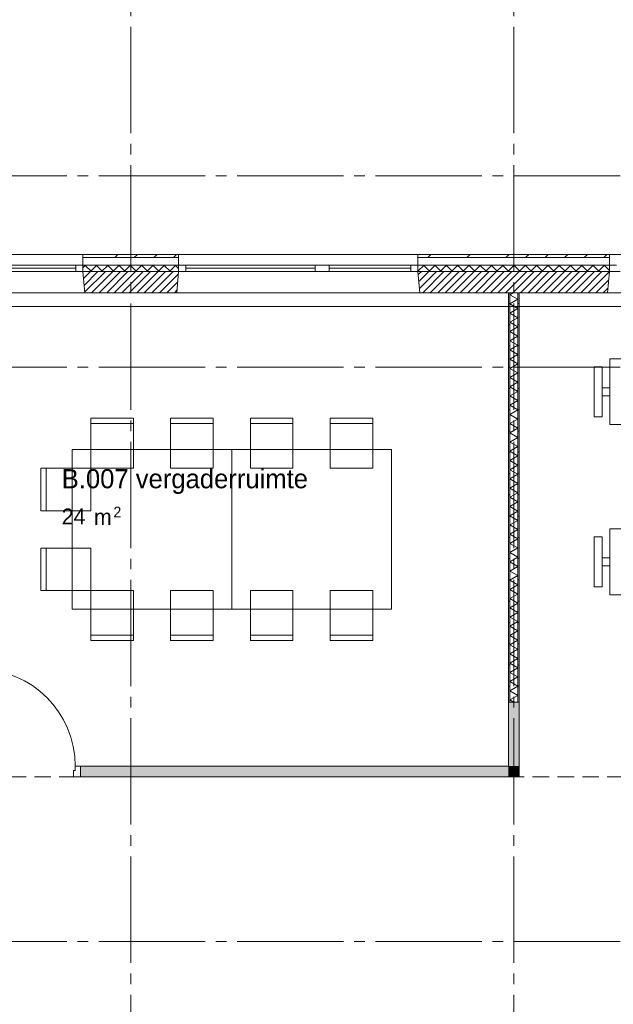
# Paper-space layout '19061B VOn 012b Plattegrond tweede verdieping' of a CAD drawing. Header units: millimetres. Extents: x 10 to 1052, y 0 to 594.
# Tile 33 of 50: x 440 to 496, y 399 to 491. Entities that reach past the tile are written whole.
import ezdxf
from ezdxf.xclip import XClip

# ---------------------------------------------------------------- set-up
doc = ezdxf.new("R2010")
doc.units = ezdxf.units.MM
doc.header["$MEASUREMENT"] = 0
doc.header["$XCLIPFRAME"] = 0
doc.linetypes.add('B0204', pattern=[13, 10, -1, 1, -1])
doc.linetypes.add('B0701', pattern=[2.3412, 1.56, -0.7812])
for name, color, linetype in [('21 Buitenwanden', 7, 'Continuous'), ('21 Buitenwanden Doorsnede-arcering', 7, 'Continuous'), ('21 Buitenwanden Laagscheidingslijnen', 7, 'Continuous'), ('21 Buitenwanden Ramen', 7, 'Continuous'), ('23 Vloeren', 7, 'Continuous'), ('67 Radiatoren - lijn', 7, 'Continuous'), ('A Stramien', 7, 'Continuous'), ('New_21 Vliesgevels', 7, 'Continuous'), ('New_21 Vliesgevels Deuren', 7, 'Continuous'), ('New_21 Vliesgevels Doorsnede-arcering', 7, 'Continuous'), ('New_22 NC Binnenwanden', 7, 'Continuous'), ('New_22 NC Binnenwanden Doorsnede-arcering', 7, 'Continuous'), ('New_22 NC Binnenwanden Laagscheidingslijnen', 7, 'Continuous'), ('New_82 Interieur', 7, 'Continuous'), ('New_Z Ruimtebenaming', 7, 'Continuous'), ('Z Ruimtebenaming', 7, 'Continuous')]:
    doc.layers.add(name, color=color, linetype=linetype)
doc.styles.add('GENERATED_STYLE_2', font='txt')
pattern_1 = [(45, (162.7604, 134.7577), (-1.838478, 1.838478), []), (45, (161.8411, 135.677), (-1.838478, 1.838478), [1.95, -0.65, 0, -0.65])]
pattern_2 = [(225, (162.7604, 134.7577), (-0.5303301, 0.5303301), []), (315, (162.7604, 134.7577), (0.5303301, 0.5303301), [])]
pattern_3 = [(45, (162.76037, 134.7577), (-0.3535534, 0.3535534), [])]
pattern_4 = [(1e-14, (162.7604, 134.7577), (0, 2), [])]

# ---------------------------------------------------------------- blocks, each defined once
blk = doc.blocks.new('*X100')
at = {"layer": 'New_22 NC Binnenwanden Doorsnede-arcering', "color": 7, "linetype": 'Continuous', "lineweight": 0}
for p, q in [((486.385, 465.579), (486.694, 465.758)), ((486.385, 465.579), (487.135, 465.146)), ((486.385, 464.713), (487.135, 465.146)), ((486.385, 464.713), (487.135, 464.28)), ((486.385, 463.847), (487.135, 464.28)), ((486.385, 463.847), (487.135, 463.414)), ((486.385, 462.981), (487.135, 463.414)), ((486.385, 462.981), (487.135, 462.548)), ((486.385, 462.115), (487.135, 462.548)), ((486.385, 462.115), (487.135, 461.682)), ((486.385, 461.249), (487.135, 461.682)), ((486.385, 461.249), (487.135, 460.816)), ((486.385, 460.383), (487.135, 460.816)), ((486.385, 460.383), (487.135, 459.95)), ((486.385, 459.517), (487.135, 459.95)), ((486.385, 459.517), (487.135, 459.084)), ((486.385, 458.651), (487.135, 459.084)), ((486.385, 458.651), (487.135, 458.218)), ((486.385, 457.785), (487.135, 458.218)), ((486.385, 457.785), (487.135, 457.352)), ((486.385, 456.919), (487.135, 457.352)), ((486.385, 456.919), (487.135, 456.486)), ((486.385, 456.053), (487.135, 456.486)), ((486.385, 456.053), (487.135, 455.62)), ((486.385, 455.187), (487.135, 455.62)), ((486.385, 455.187), (487.135, 454.754)), ((486.385, 454.321), (487.135, 454.754)), ((486.385, 454.321), (487.135, 453.888)), ((486.385, 453.455), (487.135, 453.888)), ((486.385, 453.455), (487.135, 453.022)), ((486.385, 452.589), (487.135, 453.022)), ((486.385, 452.589), (487.135, 452.156)), ((486.385, 451.723), (487.135, 452.156)), ((486.385, 451.723), (487.135, 451.29)), ((486.385, 450.857), (487.135, 451.29)), ((486.385, 450.857), (487.135, 450.424)), ((486.385, 449.991), (487.135, 450.424)), ((486.385, 449.991), (487.135, 449.558)), ((486.385, 449.125), (487.135, 449.558)), ((486.385, 449.125), (487.135, 448.692)), ((486.385, 448.259), (487.135, 448.692)), ((486.385, 448.259), (487.135, 447.826)), ((486.385, 447.393), (487.135, 447.826)), ((486.385, 447.393), (487.135, 446.96)), ((486.385, 446.527), (487.135, 446.96)), ((486.385, 446.527), (487.135, 446.094)), ((486.385, 445.661), (487.135, 446.094)), ((486.385, 445.661), (487.135, 445.228)), ((486.385, 444.795), (487.135, 445.228)), ((486.385, 444.795), (487.135, 444.362)), ((486.385, 443.929), (487.135, 444.362)), ((486.385, 443.929), (487.135, 443.496)), ((486.385, 443.063), (487.135, 443.496)), ((486.385, 443.063), (487.135, 442.63)), ((486.385, 442.197), (487.135, 442.63)), ((486.385, 442.197), (487.135, 441.764)), ((486.385, 441.331), (487.135, 441.764)), ((486.385, 441.331), (487.135, 440.898)), ((486.385, 440.465), (487.135, 440.898)), ((486.385, 440.465), (487.135, 440.032)), ((486.385, 439.599), (487.135, 440.032)), ((486.385, 439.599), (487.135, 439.166)), ((486.385, 438.733), (487.135, 439.166)), ((486.385, 438.733), (487.135, 438.3)), ((486.385, 437.867), (487.135, 438.3)), ((486.385, 437.867), (487.135, 437.434)), ((486.385, 437.001), (487.135, 437.434)), ((486.385, 437.001), (487.135, 436.568)), ((486.385, 436.135), (487.135, 436.568)), ((486.385, 436.135), (487.135, 435.702)), ((486.385, 435.269), (487.135, 435.702)), ((486.385, 435.269), (487.135, 434.836)), ((486.385, 434.403), (487.135, 434.836)), ((486.385, 434.403), (487.135, 433.969)), ((486.385, 433.536), (487.135, 433.969)), ((486.385, 433.536), (487.135, 433.103)), ((486.385, 432.67), (487.135, 433.103)), ((486.385, 432.67), (487.135, 432.237)), ((486.385, 431.804), (487.135, 432.237)), ((486.385, 431.804), (487.135, 431.371)), ((486.385, 430.938), (487.135, 431.371)), ((486.385, 430.938), (487.135, 430.505)), ((486.385, 430.072), (487.135, 430.505)), ((486.385, 430.072), (487.135, 429.639)), ((486.385, 429.206), (487.135, 429.639)), ((486.385, 429.206), (487.135, 428.773)), ((486.385, 428.34), (487.135, 428.773)), ((486.385, 428.34), (487.135, 427.907)), ((486.385, 427.474), (487.135, 427.907)), ((486.385, 427.474), (486.761, 427.258))]:
    blk.add_line(p, q, dxfattribs=at)
blk = doc.blocks.new('Drawing_2_1', base_point=(162.76, 134.758))
at = {"layer": '21 Buitenwanden Doorsnede-arcering', "linetype": 'Continuous', "lineweight": 0, "true_color": 0x000000}
h = blk.add_hatch(dxfattribs=at)
h.set_pattern_fill('160_Natuursteen_0001', color=18, style=0, pattern_type=2)
h.set_pattern_definition(pattern_1)
h.paths.add_polyline_path([(446.26, 469.058), (455.26, 469.058), (455.26, 469.358), (446.26, 469.358)])
h = blk.add_hatch(dxfattribs=at)
h.set_pattern_fill('160_Natuursteen_0001', color=18, style=0, pattern_type=2)
h.set_pattern_definition(pattern_1)
h.paths.add_polyline_path([(495.76, 469.358), (477.76, 469.358), (477.76, 469.058), (495.76, 469.058)])
h = blk.add_hatch(dxfattribs=at)
h.set_pattern_fill('415_Isolatie_ruit_0001', color=18, style=0, pattern_type=2)
h.set_pattern_definition(pattern_2)
h.paths.add_polyline_path([(446.26, 468.358), (446.26, 467.758), (455.26, 467.758), (455.26, 468.358)])
h = blk.add_hatch(dxfattribs=at)
h.set_pattern_fill('220_Gewapend_beton___pre_2B', color=18, style=0, pattern_type=2)
h.set_pattern_definition(pattern_3)
h.paths.add_polyline_path([(446.26, 467.758), (446.435, 465.758), (455.085, 465.758), (455.26, 467.758)])
h = blk.add_hatch(dxfattribs=at)
h.set_pattern_fill('415_Isolatie_ruit_0001', color=18, style=0, pattern_type=2)
h.set_pattern_definition(pattern_2)
h.paths.add_polyline_path([(495.76, 468.358), (477.76, 468.358), (477.76, 467.758), (495.76, 467.758)])
h = blk.add_hatch(dxfattribs=at)
h.set_pattern_fill('220_Gewapend_beton___pre_2B', color=18, style=0, pattern_type=2)
h.set_pattern_definition(pattern_3)
h.paths.add_polyline_path([(477.76, 467.758), (477.935, 465.758), (495.585, 465.758), (495.76, 467.758)])
at = {"layer": 'New_21 Vliesgevels Doorsnede-arcering', "linetype": 'Continuous', "lineweight": 0, "true_color": 0x80e2d7}
for points in [[(487.26, 421.258), (487.26, 427.258), (486.26, 427.258), (486.26, 421.258)], [(486.26, 421.258), (446.046, 421.258), (446.046, 420.258), (486.26, 420.258)], [(486.26, 421.258), (487.26, 420.258), (487.26, 421.258)], [(486.26, 420.258), (487.26, 420.258), (486.26, 421.258)]]:
    blk.add_hatch(color=121, dxfattribs=at).paths.add_polyline_path(points)
at = {"layer": 'New_22 NC Binnenwanden Doorsnede-arcering', "linetype": 'Continuous', "lineweight": 0, "true_color": 0x000000}
h = blk.add_hatch(dxfattribs=at)
h.set_pattern_fill('930_Lijnen_vert_200_0001', color=18, style=0, pattern_type=2)
h.set_pattern_definition(pattern_4)
h.paths.add_polyline_path([(486.26, 465.758), (486.26, 427.258), (486.385, 427.258), (486.385, 465.758)])
h = blk.add_hatch(dxfattribs=at)
h.set_pattern_fill('930_Lijnen_vert_200_0001', color=18, style=0, pattern_type=2)
h.set_pattern_definition(pattern_4)
h.paths.add_polyline_path([(487.26, 427.258), (487.26, 465.758), (487.135, 465.758), (487.135, 427.258)])
at = {"layer": '21 Buitenwanden', "color": 2, "linetype": 'Continuous', "lineweight": 0}
for p, q in [((446.26, 469.358), (446.26, 469.058)), ((455.26, 469.358), (455.26, 469.058)), ((477.76, 469.358), (477.76, 469.058)), ((495.76, 469.358), (495.76, 469.058))]:
    blk.add_line(p, q, dxfattribs=at)
at = {"layer": '21 Buitenwanden', "color": 9, "linetype": 'Continuous', "lineweight": 0}
for p, q in [((446.26, 469.058), (446.26, 468.358)), ((455.26, 469.058), (455.26, 468.358)), ((477.76, 469.058), (477.76, 468.358)), ((495.76, 469.058), (495.76, 468.358))]:
    blk.add_line(p, q, dxfattribs=at)
at = {"layer": '21 Buitenwanden', "color": 1, "linetype": 'Continuous', "lineweight": 0}
for p, q in [((446.26, 468.358), (446.26, 467.758)), ((455.26, 468.358), (455.26, 467.758)), ((477.76, 468.358), (477.76, 467.758)), ((495.76, 468.358), (495.76, 467.758))]:
    blk.add_line(p, q, dxfattribs=at)
at = {"layer": '21 Buitenwanden', "color": 3, "linetype": 'Continuous', "lineweight": 0}
for p, q in [((446.26, 467.758), (446.435, 465.758)), ((455.26, 467.758), (455.085, 465.758)), ((477.76, 467.758), (477.935, 465.758)), ((495.76, 467.758), (495.585, 465.758))]:
    blk.add_line(p, q, dxfattribs=at)
at = {"layer": '21 Buitenwanden', "color": 2, "linetype": 'Continuous', "lineweight": 0, "flags": 128}
for points in [[(455.26, 469.358), (446.26, 469.358)], [(495.76, 469.358), (477.76, 469.358)]]:
    blk.add_lwpolyline(points, dxfattribs=at)
at = {"layer": '21 Buitenwanden', "color": 3, "linetype": 'Continuous', "lineweight": 0, "flags": 128}
for points in [[(446.435, 465.758), (455.085, 465.758)], [(477.935, 465.758), (495.585, 465.758)]]:
    blk.add_lwpolyline(points, dxfattribs=at)
at = {"layer": '21 Buitenwanden Laagscheidingslijnen', "color": 2, "linetype": 'Continuous', "lineweight": 0}
for p, q in [((455.26, 469.058), (446.26, 469.058)), ((495.76, 469.058), (477.76, 469.058))]:
    blk.add_line(p, q, dxfattribs=at)
at = {"layer": '21 Buitenwanden Laagscheidingslijnen', "color": 1, "linetype": 'Continuous', "lineweight": 0}
for p, q in [((455.26, 468.358), (446.26, 468.358)), ((495.76, 468.358), (477.76, 468.358))]:
    blk.add_line(p, q, dxfattribs=at)
at = {"layer": '21 Buitenwanden Laagscheidingslijnen', "color": 3, "linetype": 'Continuous', "lineweight": 0}
for p, q in [((455.26, 467.758), (446.26, 467.758)), ((495.76, 467.758), (477.76, 467.758))]:
    blk.add_line(p, q, dxfattribs=at)
at = {"layer": '21 Buitenwanden Ramen', "color": 9, "linetype": 'Continuous', "lineweight": 0}
for p, q in [((446.26, 469.358), (432.76, 469.358)), ((468.76, 469.358), (455.26, 469.358)), ((477.76, 469.358), (468.76, 469.358)), ((495.76, 469.358), (504.76, 469.358)), ((446.26, 469.058), (446.26, 468.358)), ((455.26, 469.058), (455.26, 468.358)), ((477.76, 469.058), (477.76, 468.358)), ((495.76, 469.058), (495.76, 468.358)), ((445.59, 468.358), (433.43, 468.358)), ((445.59, 468.058), (433.43, 468.058)), ((433.43, 467.758), (445.59, 467.758)), ((477.09, 468.358), (469.43, 468.358)), ((477.09, 468.058), (469.43, 468.058)), ((469.43, 467.758), (477.09, 467.758)), ((446.435, 465.758), (432.76, 465.758)), ((468.76, 465.758), (455.085, 465.758)), ((477.935, 465.758), (468.76, 465.758)), ((495.585, 465.758), (504.76, 465.758))]:
    blk.add_line(p, q, dxfattribs=at)
at = {"layer": '21 Buitenwanden Ramen', "color": 2, "linetype": 'Continuous', "lineweight": 0}
for p, q in [((446.26, 469.358), (446.26, 469.058)), ((455.26, 469.358), (455.26, 469.058)), ((477.76, 469.358), (477.76, 469.058)), ((495.76, 469.358), (495.76, 469.058))]:
    blk.add_line(p, q, dxfattribs=at)
at = {"layer": '21 Buitenwanden Ramen', "color": 1, "linetype": 'Continuous', "lineweight": 0}
for p, q in [((446.26, 468.358), (445.59, 468.358)), ((445.59, 468.358), (445.59, 467.758)), ((445.59, 467.758), (446.26, 467.758)), ((446.26, 468.358), (446.26, 467.758)), ((446.26, 468.358), (446.26, 467.758)), ((455.93, 468.358), (455.26, 468.358)), ((455.26, 468.358), (455.26, 467.758)), ((455.26, 468.358), (455.26, 467.758)), ((455.26, 467.758), (455.93, 467.758)), ((455.93, 467.758), (455.93, 468.358)), ((468.09, 468.358), (455.93, 468.358)), ((468.09, 468.058), (455.93, 468.058)), ((455.93, 467.758), (468.09, 467.758)), ((468.76, 468.358), (468.09, 468.358)), ((468.09, 468.358), (468.09, 467.758)), ((468.09, 467.758), (468.76, 467.758)), ((469.43, 468.358), (468.76, 468.358)), ((468.76, 467.758), (469.43, 467.758)), ((469.43, 467.758), (469.43, 468.358)), ((477.76, 468.358), (477.09, 468.358)), ((477.09, 468.358), (477.09, 467.758)), ((477.09, 467.758), (477.76, 467.758)), ((477.76, 468.358), (477.76, 467.758)), ((477.76, 468.358), (477.76, 467.758)), ((495.76, 468.358), (496.43, 468.358)), ((495.76, 468.358), (495.76, 467.758)), ((495.76, 468.358), (495.76, 467.758)), ((496.43, 467.758), (495.76, 467.758))]:
    blk.add_line(p, q, dxfattribs=at)
at = {"layer": '21 Buitenwanden Ramen', "color": 3, "linetype": 'Continuous', "lineweight": 0}
for p, q in [((446.26, 467.758), (446.435, 465.758)), ((455.26, 467.758), (455.085, 465.758)), ((477.76, 467.758), (477.935, 465.758)), ((495.76, 467.758), (495.585, 465.758))]:
    blk.add_line(p, q, dxfattribs=at)
at = {"layer": '23 Vloeren', "color": 1, "linetype": 'Continuous', "lineweight": 0, "flags": 128}
blk.add_lwpolyline([(808.76, 465.758), (380.76, 465.758), (380.76, 450.758), (286.76, 450.758), (286.76, 420.258), (250.56, 420.258), (250.56, 436.781), (234.26, 436.781), (234.26, 458.758), (286.76, 458.758), (286.76, 474.758), (234.26, 474.758), (164.76, 474.758), (164.76, 136.758)], dxfattribs=at)
at = {"layer": '67 Radiatoren - lijn', "color": 9, "linetype": 'Continuous', "lineweight": 0, "flags": 128}
blk.add_lwpolyline([(432.76, 464.458), (807.46, 464.458), (807.46, 433.758)], dxfattribs=at)
at = {"layer": 'A Stramien', "color": 9, "linetype": 'B0204', "lineweight": 0}
for p, q in [((450.76, 516.758), (450.76, 94.758)), ((486.76, 516.758), (486.76, 94.758)), ((122.76, 476.758), (850.76, 476.758)), ((122.76, 467.758), (850.76, 467.758)), ((122.76, 458.758), (850.76, 458.758)), ((122.76, 404.758), (850.76, 404.758))]:
    blk.add_line(p, q, dxfattribs=at)
at = {"layer": 'New_21 Vliesgevels', "color": 1, "linetype": 'Continuous', "lineweight": 0}
blk.add_line((446.046, 421.258), (446.046, 420.258), dxfattribs=at)
at = {"layer": 'New_21 Vliesgevels', "color": 1, "linetype": 'Continuous', "lineweight": 0, "flags": 128}
for points in [[(487.26, 427.258), (486.26, 427.258)], [(486.26, 427.258), (486.26, 421.258)], [(487.26, 421.258), (487.26, 427.258)], [(486.26, 421.258), (446.046, 421.258)], [(487.26, 420.258), (487.26, 421.258)], [(446.046, 420.258), (487.26, 420.258)]]:
    blk.add_lwpolyline(points, dxfattribs=at)
at = {"layer": 'New_21 Vliesgevels Deuren', "color": 1, "linetype": 'Continuous', "lineweight": 0}
for p, q in [((445.546, 420.858), (445.546, 421.258)), ((445.546, 421.258), (446.046, 421.258)), ((446.046, 421.258), (446.046, 420.258)), ((446.046, 421.258), (446.046, 420.258)), ((446.046, 421.258), (446.046, 420.258)), ((445.376, 420.258), (445.376, 420.858)), ((445.376, 420.858), (445.546, 420.858)), ((446.046, 420.258), (445.376, 420.258))]:
    blk.add_line(p, q, dxfattribs=at)
blk.add_arc((436.426, 421.258), 9.12, 0, 90, dxfattribs=at)
at = {"layer": 'New_22 NC Binnenwanden', "color": 1, "linetype": 'Continuous', "lineweight": 0, "flags": 128}
for points in [[(486.26, 465.758), (486.26, 427.258)], [(487.26, 465.758), (486.26, 465.758)], [(487.26, 427.258), (487.26, 465.758)], [(486.26, 427.258), (487.26, 427.258)]]:
    blk.add_lwpolyline(points, dxfattribs=at)
at = {"layer": 'New_22 NC Binnenwanden Laagscheidingslijnen', "color": 1, "linetype": 'Continuous', "lineweight": 0}
for p, q in [((486.385, 465.758), (486.385, 427.258)), ((487.135, 427.258), (487.135, 465.758))]:
    blk.add_line(p, q, dxfattribs=at)
at = {"layer": 'New_82 Interieur', "color": 1, "linetype": 'Continuous', "lineweight": 0}
for p, q in [((447.01, 453.458), (451.01, 453.458)), ((454.51, 453.458), (458.51, 453.458)), ((462.01, 453.458), (466.01, 453.458)), ((469.51, 453.458), (473.51, 453.458)), ((442.81, 445.258), (442.81, 449.258)), ((442.81, 437.758), (442.81, 441.758)), ((447.01, 433.558), (451.01, 433.558)), ((454.51, 433.558), (458.51, 433.558)), ((462.01, 433.558), (466.01, 433.558)), ((469.51, 433.558), (473.51, 433.558))]:
    blk.add_line(p, q, dxfattribs=at)
at = {"layer": 'New_82 Interieur', "color": 1, "linetype": 'Continuous', "lineweight": 0, "flags": 128}
for points in [[(500.21, 459.558), (500.21, 453.358), (495.81, 453.358), (495.81, 459.558)], [(494.31, 458.808), (495.06, 458.808), (495.06, 454.108), (494.31, 454.108)], [(495.81, 456.083), (495.06, 456.083), (495.06, 456.833), (495.81, 456.833)], [(447.01, 449.258), (451.01, 449.258), (451.01, 453.958), (447.01, 453.958)], [(454.51, 449.258), (458.51, 449.258), (458.51, 453.958), (454.51, 453.958)], [(462.01, 449.258), (466.01, 449.258), (466.01, 453.958), (462.01, 453.958)], [(469.51, 449.258), (473.51, 449.258), (473.51, 453.958), (469.51, 453.958)], [(445.26, 436.008), (460.26, 436.008), (460.26, 451.008), (445.26, 451.008)], [(460.26, 436.008), (475.26, 436.008), (475.26, 451.008), (460.26, 451.008)], [(447.01, 445.258), (447.01, 449.258), (442.31, 449.258), (442.31, 445.258)], [(500.21, 443.558), (500.21, 437.358), (495.81, 437.358), (495.81, 443.558)], [(494.31, 442.808), (495.06, 442.808), (495.06, 438.108), (494.31, 438.108)], [(447.01, 437.758), (447.01, 441.758), (442.31, 441.758), (442.31, 437.758)], [(495.81, 440.083), (495.06, 440.083), (495.06, 440.833), (495.81, 440.833)], [(447.01, 437.758), (451.01, 437.758), (451.01, 433.058), (447.01, 433.058)], [(454.51, 437.758), (458.51, 437.758), (458.51, 433.058), (454.51, 433.058)], [(462.01, 437.758), (466.01, 437.758), (466.01, 433.058), (462.01, 433.058)], [(469.51, 437.758), (473.51, 437.758), (473.51, 433.058), (469.51, 433.058)]]:
    blk.add_lwpolyline(points, close=True, dxfattribs=at)
at = {"layer": 'New_Z Ruimtebenaming', "color": 9, "linetype": 'B0701', "lineweight": 0, "flags": 128}
blk.add_lwpolyline([(738.26, 420.258), (432.76, 420.258)], dxfattribs=at)
at = {"layer": 'Z Ruimtebenaming', "color": 4, "linetype": 'Continuous', "lineweight": 0}
blk.add_blockref('*X100', (0, 0), dxfattribs=at)
at = {"layer": 'Z Ruimtebenaming', "color": 2, "linetype": 'Continuous', "lineweight": 0, "attachment_point": 1, "style": 'GENERATED_STYLE_2'}
for s, insert, char_height in [('\\A1;{\\pql;\\pt0;\\fUbuntu|b0|i0|c0|p34;B.007 vergaderruimte}', (444.278, 449.177), 1.8), ('\\A1;{\\pql;\\fUbuntu|b0|i0|c0|p34;24}', (444.278, 445.477), 1.5), ('\\A1;{\\pql;\\fUbuntu|b0|i0|c0|p34;2}', (449.136, 445.643), 1), ('\\A1;{\\pql;\\fUbuntu|b0|i0|c0|p34; m}', (446.751, 445.43), 1.5)]:
    blk.add_mtext(s, dxfattribs=dict(at, insert=insert, char_height=char_height))

psp = doc.layouts.new('19061B VOn 012b Plattegrond tweede verdieping')

# ---------------------------------------------------------------- block references
at = {"color": 4, "linetype": 'Continuous', "lineweight": 0}
ref = psp.add_blockref('Drawing_2_1', (162.76, 134.758), dxfattribs=at)
XClip(ref).set_block_clipping_path([(63.602702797, 41.749456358), (869.5607390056, 554.9340651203)])

doc.saveas('drawing.dxf')
